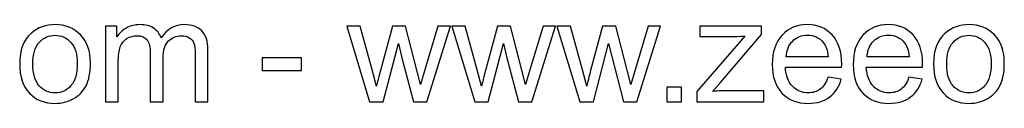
# Model space of a CAD drawing. Header units: millimetres. Extents: x -214 to 242, y -218 to 132.
# Tile 3 of 12: x -58.31 to -1.03, y -217.97 to -213.39. Entities that reach past the tile are written whole.
import ezdxf

# ---------------------------------------------------------------- set-up
doc = ezdxf.new("R2010")
doc.units = ezdxf.units.MM
doc.header["$MEASUREMENT"] = 0
doc.layers.add('Layer 1', color=7, linetype='Continuous')

msp = doc.modelspace()

# ---------------------------------------------------------------- linework, layer by layer
at = {"layer": 'Layer 1', "color": 250}
for points, knots in [([(-58.3053, -215.6844), (-58.3053, -214.873), (-58.0795, -214.2719), (-57.6266, -213.881), (-57.6266, -213.881), (-57.2498, -213.5564), (-56.7883, -213.3941), (-56.2451, -213.3941), (-56.2451, -213.3941), (-55.6425, -213.3941), (-55.1486, -213.5917), (-54.7648, -213.9868), (-54.7648, -213.9868), (-54.3824, -214.3805), (-54.1905, -214.9266), (-54.1905, -215.6223), (-54.1905, -215.6223), (-54.1905, -216.1867), (-54.2751, -216.6298), (-54.4445, -216.953), (-54.4445, -216.953), (-54.6138, -217.2761), (-54.8608, -217.5273), (-55.1853, -217.7065), (-55.1853, -217.7065), (-55.5085, -217.8857), (-55.8627, -217.9746), (-56.2451, -217.9746), (-56.2451, -217.9746), (-56.8603, -217.9746), (-57.357, -217.7785), (-57.7366, -217.3848), (-57.7366, -217.3848), (-58.1162, -216.9911), (-58.3053, -216.4238), (-58.3053, -215.6844)], [0, 0, 0, 0, 0.1, 0.1, 0.1, 0.1, 0.2, 0.2, 0.2, 0.2, 0.3, 0.3, 0.3, 0.3, 0.4, 0.4, 0.4, 0.4, 0.5, 0.5, 0.5, 0.5, 0.6, 0.6, 0.6, 0.6, 0.7, 0.7, 0.7, 0.7, 0.8, 0.8, 0.8, 0.8, 1, 1, 1, 1]), ([(-53.317, -217.8815), (-53.317, -217.8815), (-53.317, -213.4873), (-53.317, -213.4873), (-53.317, -213.4873), (-53.317, -213.4873), (-52.6481, -213.4873), (-52.6481, -213.4873), (-52.6481, -213.4873), (-52.6481, -213.4873), (-52.6481, -214.1082), (-52.6481, -214.1082), (-52.6481, -214.1082), (-52.5113, -213.8937), (-52.3278, -213.7201), (-52.0992, -213.5903), (-52.0992, -213.5903), (-51.8706, -213.4591), (-51.611, -213.3941), (-51.3189, -213.3941), (-51.3189, -213.3941), (-50.9943, -213.3941), (-50.7276, -213.4619), (-50.5202, -213.5959), (-50.5202, -213.5959), (-50.3127, -213.7314), (-50.166, -213.9191), (-50.0813, -214.1618), (-50.0813, -214.1618), (-49.7314, -213.6496), (-49.2784, -213.3941), (-48.7196, -213.3941), (-48.7196, -213.3941), (-48.2821, -213.3941), (-47.9449, -213.5141), (-47.7106, -213.7554), (-47.7106, -213.7554), (-47.475, -213.9967), (-47.3564, -214.3678), (-47.3564, -214.8688), (-47.3564, -214.8688), (-47.3564, -214.8688), (-47.3564, -217.8815), (-47.3564, -217.8815), (-47.3564, -217.8815), (-47.3564, -217.8815), (-48.1015, -217.8815), (-48.1015, -217.8815), (-48.1015, -217.8815), (-48.1015, -217.8815), (-48.1015, -215.1157), (-48.1015, -215.1157), (-48.1015, -215.1157), (-48.1015, -214.8194), (-48.1269, -214.6049), (-48.1749, -214.4737), (-48.1749, -214.4737), (-48.2229, -214.3424), (-48.3104, -214.238), (-48.4388, -214.1576), (-48.4388, -214.1576), (-48.5658, -214.0771), (-48.7153, -214.0376), (-48.8861, -214.0376), (-48.8861, -214.0376), (-49.1965, -214.0376), (-49.4534, -214.1406), (-49.658, -214.3452), (-49.658, -214.3452), (-49.8626, -214.5513), (-49.9642, -214.8801), (-49.9642, -215.3316), (-49.9642, -215.3316), (-49.9642, -215.3316), (-49.9642, -217.8815), (-49.9642, -217.8815), (-49.9642, -217.8815), (-49.9642, -217.8815), (-50.7093, -217.8815), (-50.7093, -217.8815), (-50.7093, -217.8815), (-50.7093, -217.8815), (-50.7093, -215.0296), (-50.7093, -215.0296), (-50.7093, -215.0296), (-50.7093, -214.6994), (-50.7699, -214.4511), (-50.8913, -214.286), (-50.8913, -214.286), (-51.0126, -214.1209), (-51.2116, -214.0376), (-51.4868, -214.0376), (-51.4868, -214.0376), (-51.6956, -214.0376), (-51.8889, -214.0927), (-52.0667, -214.2027), (-52.0667, -214.2027), (-52.2445, -214.3128), (-52.373, -214.4737), (-52.4534, -214.6867), (-52.4534, -214.6867), (-52.5324, -214.8984), (-52.5719, -215.2046), (-52.5719, -215.604), (-52.5719, -215.604), (-52.5719, -215.604), (-52.5719, -217.8815), (-52.5719, -217.8815), (-52.5719, -217.8815), (-52.5719, -217.8815), (-53.317, -217.8815), (-53.317, -217.8815)], [0, 0, 0, 0, 0.0344828, 0.0344828, 0.0344828, 0.0344828, 0.0689655, 0.0689655, 0.0689655, 0.0689655, 0.1034483, 0.1034483, 0.1034483, 0.1034483, 0.137931, 0.137931, 0.137931, 0.137931, 0.1724138, 0.1724138, 0.1724138, 0.1724138, 0.2068966, 0.2068966, 0.2068966, 0.2068966, 0.2413793, 0.2413793, 0.2413793, 0.2413793, 0.2758621, 0.2758621, 0.2758621, 0.2758621, 0.3103448, 0.3103448, 0.3103448, 0.3103448, 0.3448276, 0.3448276, 0.3448276, 0.3448276, 0.3793103, 0.3793103, 0.3793103, 0.3793103, 0.4137931, 0.4137931, 0.4137931, 0.4137931, 0.4482759, 0.4482759, 0.4482759, 0.4482759, 0.4827586, 0.4827586, 0.4827586, 0.4827586, 0.5172414, 0.5172414, 0.5172414, 0.5172414, 0.5517241, 0.5517241, 0.5517241, 0.5517241, 0.5862069, 0.5862069, 0.5862069, 0.5862069, 0.6206897, 0.6206897, 0.6206897, 0.6206897, 0.6551724, 0.6551724, 0.6551724, 0.6551724, 0.6896552, 0.6896552, 0.6896552, 0.6896552, 0.7241379, 0.7241379, 0.7241379, 0.7241379, 0.7586207, 0.7586207, 0.7586207, 0.7586207, 0.7931034, 0.7931034, 0.7931034, 0.7931034, 0.8275862, 0.8275862, 0.8275862, 0.8275862, 0.862069, 0.862069, 0.862069, 0.862069, 0.8965517, 0.8965517, 0.8965517, 0.8965517, 0.9310345, 0.9310345, 0.9310345, 0.9310345, 1, 1, 1, 1]), ([(-37.95, -217.8815), (-37.95, -217.8815), (-39.2778, -213.4873), (-39.2778, -213.4873), (-39.2778, -213.4873), (-39.2778, -213.4873), (-38.4989, -213.4873), (-38.4989, -213.4873), (-38.4989, -213.4873), (-38.4989, -213.4873), (-37.7976, -216.0231), (-37.7976, -216.0231), (-37.7976, -216.0231), (-37.7976, -216.0231), (-37.5492, -216.9671), (-37.5492, -216.9671), (-37.5492, -216.9671), (-37.5393, -216.9205), (-37.4631, -216.6186), (-37.322, -216.0612), (-37.322, -216.0612), (-37.322, -216.0612), (-36.6263, -213.4873), (-36.6263, -213.4873), (-36.6263, -213.4873), (-36.6263, -213.4873), (-35.8629, -213.4873), (-35.8629, -213.4873), (-35.8629, -213.4873), (-35.8629, -213.4873), (-35.2011, -216.0386), (-35.2011, -216.0386), (-35.2011, -216.0386), (-35.2011, -216.0386), (-34.9852, -216.8754), (-34.9852, -216.8754), (-34.9852, -216.8754), (-34.9852, -216.8754), (-34.7326, -216.0273), (-34.7326, -216.0273), (-34.7326, -216.0273), (-34.7326, -216.0273), (-33.9734, -213.4873), (-33.9734, -213.4873), (-33.9734, -213.4873), (-33.9734, -213.4873), (-33.2495, -213.4873), (-33.2495, -213.4873), (-33.2495, -213.4873), (-33.2495, -213.4873), (-34.6282, -217.8815), (-34.6282, -217.8815), (-34.6282, -217.8815), (-34.6282, -217.8815), (-35.3987, -217.8815), (-35.3987, -217.8815), (-35.3987, -217.8815), (-35.3987, -217.8815), (-36.0958, -215.2526), (-36.0958, -215.2526), (-36.0958, -215.2526), (-36.0958, -215.2526), (-36.2722, -214.5005), (-36.2722, -214.5005), (-36.2722, -214.5005), (-36.2722, -214.5005), (-37.1612, -217.8815), (-37.1612, -217.8815), (-37.1612, -217.8815), (-37.1612, -217.8815), (-37.95, -217.8815), (-37.95, -217.8815)], [0, 0, 0, 0, 0.0526316, 0.0526316, 0.0526316, 0.0526316, 0.1052632, 0.1052632, 0.1052632, 0.1052632, 0.1578947, 0.1578947, 0.1578947, 0.1578947, 0.2105263, 0.2105263, 0.2105263, 0.2105263, 0.2631579, 0.2631579, 0.2631579, 0.2631579, 0.3157895, 0.3157895, 0.3157895, 0.3157895, 0.3684211, 0.3684211, 0.3684211, 0.3684211, 0.4210526, 0.4210526, 0.4210526, 0.4210526, 0.4736842, 0.4736842, 0.4736842, 0.4736842, 0.5263158, 0.5263158, 0.5263158, 0.5263158, 0.5789474, 0.5789474, 0.5789474, 0.5789474, 0.6315789, 0.6315789, 0.6315789, 0.6315789, 0.6842105, 0.6842105, 0.6842105, 0.6842105, 0.7368421, 0.7368421, 0.7368421, 0.7368421, 0.7894737, 0.7894737, 0.7894737, 0.7894737, 0.8421053, 0.8421053, 0.8421053, 0.8421053, 0.8947368, 0.8947368, 0.8947368, 0.8947368, 1, 1, 1, 1]), ([(-31.8356, -217.8815), (-31.8356, -217.8815), (-33.1634, -213.4873), (-33.1634, -213.4873), (-33.1634, -213.4873), (-33.1634, -213.4873), (-32.3845, -213.4873), (-32.3845, -213.4873), (-32.3845, -213.4873), (-32.3845, -213.4873), (-31.6832, -216.0231), (-31.6832, -216.0231), (-31.6832, -216.0231), (-31.6832, -216.0231), (-31.4348, -216.9671), (-31.4348, -216.9671), (-31.4348, -216.9671), (-31.4249, -216.9205), (-31.3487, -216.6186), (-31.2076, -216.0612), (-31.2076, -216.0612), (-31.2076, -216.0612), (-30.5119, -213.4873), (-30.5119, -213.4873), (-30.5119, -213.4873), (-30.5119, -213.4873), (-29.7485, -213.4873), (-29.7485, -213.4873), (-29.7485, -213.4873), (-29.7485, -213.4873), (-29.0867, -216.0386), (-29.0867, -216.0386), (-29.0867, -216.0386), (-29.0867, -216.0386), (-28.8708, -216.8754), (-28.8708, -216.8754), (-28.8708, -216.8754), (-28.8708, -216.8754), (-28.6182, -216.0273), (-28.6182, -216.0273), (-28.6182, -216.0273), (-28.6182, -216.0273), (-27.859, -213.4873), (-27.859, -213.4873), (-27.859, -213.4873), (-27.859, -213.4873), (-27.1351, -213.4873), (-27.1351, -213.4873), (-27.1351, -213.4873), (-27.1351, -213.4873), (-28.5138, -217.8815), (-28.5138, -217.8815), (-28.5138, -217.8815), (-28.5138, -217.8815), (-29.2843, -217.8815), (-29.2843, -217.8815), (-29.2843, -217.8815), (-29.2843, -217.8815), (-29.9814, -215.2526), (-29.9814, -215.2526), (-29.9814, -215.2526), (-29.9814, -215.2526), (-30.1578, -214.5005), (-30.1578, -214.5005), (-30.1578, -214.5005), (-30.1578, -214.5005), (-31.0468, -217.8815), (-31.0468, -217.8815), (-31.0468, -217.8815), (-31.0468, -217.8815), (-31.8356, -217.8815), (-31.8356, -217.8815)], [0, 0, 0, 0, 0.0526316, 0.0526316, 0.0526316, 0.0526316, 0.1052632, 0.1052632, 0.1052632, 0.1052632, 0.1578947, 0.1578947, 0.1578947, 0.1578947, 0.2105263, 0.2105263, 0.2105263, 0.2105263, 0.2631579, 0.2631579, 0.2631579, 0.2631579, 0.3157895, 0.3157895, 0.3157895, 0.3157895, 0.3684211, 0.3684211, 0.3684211, 0.3684211, 0.4210526, 0.4210526, 0.4210526, 0.4210526, 0.4736842, 0.4736842, 0.4736842, 0.4736842, 0.5263158, 0.5263158, 0.5263158, 0.5263158, 0.5789474, 0.5789474, 0.5789474, 0.5789474, 0.6315789, 0.6315789, 0.6315789, 0.6315789, 0.6842105, 0.6842105, 0.6842105, 0.6842105, 0.7368421, 0.7368421, 0.7368421, 0.7368421, 0.7894737, 0.7894737, 0.7894737, 0.7894737, 0.8421053, 0.8421053, 0.8421053, 0.8421053, 0.8947368, 0.8947368, 0.8947368, 0.8947368, 1, 1, 1, 1]), ([(-25.7212, -217.8815), (-25.7212, -217.8815), (-27.049, -213.4873), (-27.049, -213.4873), (-27.049, -213.4873), (-27.049, -213.4873), (-26.2701, -213.4873), (-26.2701, -213.4873), (-26.2701, -213.4873), (-26.2701, -213.4873), (-25.5688, -216.0231), (-25.5688, -216.0231), (-25.5688, -216.0231), (-25.5688, -216.0231), (-25.3204, -216.9671), (-25.3204, -216.9671), (-25.3204, -216.9671), (-25.3105, -216.9205), (-25.2343, -216.6186), (-25.0932, -216.0612), (-25.0932, -216.0612), (-25.0932, -216.0612), (-24.3975, -213.4873), (-24.3975, -213.4873), (-24.3975, -213.4873), (-24.3975, -213.4873), (-23.6341, -213.4873), (-23.6341, -213.4873), (-23.6341, -213.4873), (-23.6341, -213.4873), (-22.9723, -216.0386), (-22.9723, -216.0386), (-22.9723, -216.0386), (-22.9723, -216.0386), (-22.7564, -216.8754), (-22.7564, -216.8754), (-22.7564, -216.8754), (-22.7564, -216.8754), (-22.5038, -216.0273), (-22.5038, -216.0273), (-22.5038, -216.0273), (-22.5038, -216.0273), (-21.7446, -213.4873), (-21.7446, -213.4873), (-21.7446, -213.4873), (-21.7446, -213.4873), (-21.0207, -213.4873), (-21.0207, -213.4873), (-21.0207, -213.4873), (-21.0207, -213.4873), (-22.3994, -217.8815), (-22.3994, -217.8815), (-22.3994, -217.8815), (-22.3994, -217.8815), (-23.1699, -217.8815), (-23.1699, -217.8815), (-23.1699, -217.8815), (-23.1699, -217.8815), (-23.867, -215.2526), (-23.867, -215.2526), (-23.867, -215.2526), (-23.867, -215.2526), (-24.0434, -214.5005), (-24.0434, -214.5005), (-24.0434, -214.5005), (-24.0434, -214.5005), (-24.9324, -217.8815), (-24.9324, -217.8815), (-24.9324, -217.8815), (-24.9324, -217.8815), (-25.7212, -217.8815), (-25.7212, -217.8815)], [0, 0, 0, 0, 0.0526316, 0.0526316, 0.0526316, 0.0526316, 0.1052632, 0.1052632, 0.1052632, 0.1052632, 0.1578947, 0.1578947, 0.1578947, 0.1578947, 0.2105263, 0.2105263, 0.2105263, 0.2105263, 0.2631579, 0.2631579, 0.2631579, 0.2631579, 0.3157895, 0.3157895, 0.3157895, 0.3157895, 0.3684211, 0.3684211, 0.3684211, 0.3684211, 0.4210526, 0.4210526, 0.4210526, 0.4210526, 0.4736842, 0.4736842, 0.4736842, 0.4736842, 0.5263158, 0.5263158, 0.5263158, 0.5263158, 0.5789474, 0.5789474, 0.5789474, 0.5789474, 0.6315789, 0.6315789, 0.6315789, 0.6315789, 0.6842105, 0.6842105, 0.6842105, 0.6842105, 0.7368421, 0.7368421, 0.7368421, 0.7368421, 0.7894737, 0.7894737, 0.7894737, 0.7894737, 0.8421053, 0.8421053, 0.8421053, 0.8421053, 0.8947368, 0.8947368, 0.8947368, 0.8947368, 1, 1, 1, 1]), ([(-18.9055, -217.8815), (-18.9055, -217.8815), (-18.9055, -217.2747), (-18.9055, -217.2747), (-18.9055, -217.2747), (-18.9055, -217.2747), (-16.1228, -214.063), (-16.1228, -214.063), (-16.1228, -214.063), (-16.4389, -214.08), (-16.7169, -214.0884), (-16.9567, -214.0884), (-16.9567, -214.0884), (-16.9567, -214.0884), (-18.7362, -214.0884), (-18.7362, -214.0884), (-18.7362, -214.0884), (-18.7362, -214.0884), (-18.7362, -213.4873), (-18.7362, -213.4873), (-18.7362, -213.4873), (-18.7362, -213.4873), (-15.1548, -213.4873), (-15.1548, -213.4873), (-15.1548, -213.4873), (-15.1548, -213.4873), (-15.1548, -213.9769), (-15.1548, -213.9769), (-15.1548, -213.9769), (-15.1548, -213.9769), (-17.5367, -216.7625), (-17.5367, -216.7625), (-17.5367, -216.7625), (-17.5367, -216.7625), (-17.9925, -217.2804), (-17.9925, -217.2804), (-17.9925, -217.2804), (-17.6581, -217.2521), (-17.3448, -217.238), (-17.0527, -217.238), (-17.0527, -217.238), (-17.0527, -217.238), (-15.0193, -217.238), (-15.0193, -217.238), (-15.0193, -217.238), (-15.0193, -217.238), (-15.0193, -217.8815), (-15.0193, -217.8815), (-15.0193, -217.8815), (-15.0193, -217.8815), (-18.9055, -217.8815), (-18.9055, -217.8815)], [0, 0, 0, 0, 0.0714286, 0.0714286, 0.0714286, 0.0714286, 0.1428571, 0.1428571, 0.1428571, 0.1428571, 0.2142857, 0.2142857, 0.2142857, 0.2142857, 0.2857143, 0.2857143, 0.2857143, 0.2857143, 0.3571429, 0.3571429, 0.3571429, 0.3571429, 0.4285714, 0.4285714, 0.4285714, 0.4285714, 0.5, 0.5, 0.5, 0.5, 0.5714286, 0.5714286, 0.5714286, 0.5714286, 0.6428571, 0.6428571, 0.6428571, 0.6428571, 0.7142857, 0.7142857, 0.7142857, 0.7142857, 0.7857143, 0.7857143, 0.7857143, 0.7857143, 0.8571429, 0.8571429, 0.8571429, 0.8571429, 1, 1, 1, 1]), ([(-11.2812, -216.4591), (-11.2812, -216.4591), (-10.5107, -216.5607), (-10.5107, -216.5607), (-10.5107, -216.5607), (-10.6307, -217.008), (-10.855, -217.3566), (-11.1824, -217.6035), (-11.1824, -217.6035), (-11.5098, -217.8505), (-11.9275, -217.9746), (-12.4369, -217.9746), (-12.4369, -217.9746), (-13.0775, -217.9746), (-13.5855, -217.7771), (-13.9609, -217.382), (-13.9609, -217.382), (-14.3363, -216.9883), (-14.5239, -216.4337), (-14.5239, -215.7211), (-14.5239, -215.7211), (-14.5239, -214.9845), (-14.3348, -214.4116), (-13.9553, -214.0052), (-13.9553, -214.0052), (-13.5757, -213.5973), (-13.0832, -213.3941), (-12.4778, -213.3941), (-12.4778, -213.3941), (-11.8922, -213.3941), (-11.4138, -213.5931), (-11.0427, -213.9925), (-11.0427, -213.9925), (-10.6716, -214.3918), (-10.4853, -214.9534), (-10.4853, -215.6773), (-10.4853, -215.6773), (-10.4853, -215.7211), (-10.4867, -215.7874), (-10.4895, -215.8749), (-10.4895, -215.8749), (-10.4895, -215.8749), (-13.7619, -215.8749), (-13.7619, -215.8749), (-13.7619, -215.8749), (-13.7337, -216.3561), (-13.5982, -216.7258), (-13.3527, -216.9812), (-13.3527, -216.9812), (-13.1086, -217.2366), (-12.8024, -217.365), (-12.4369, -217.365), (-12.4369, -217.365), (-12.1645, -217.365), (-11.9317, -217.2931), (-11.7398, -217.1491), (-11.7398, -217.1491), (-11.5465, -217.0052), (-11.3941, -216.7752), (-11.2812, -216.4591)], [0, 0, 0, 0, 0.0625, 0.0625, 0.0625, 0.0625, 0.125, 0.125, 0.125, 0.125, 0.1875, 0.1875, 0.1875, 0.1875, 0.25, 0.25, 0.25, 0.25, 0.3125, 0.3125, 0.3125, 0.3125, 0.375, 0.375, 0.375, 0.375, 0.4375, 0.4375, 0.4375, 0.4375, 0.5, 0.5, 0.5, 0.5, 0.5625, 0.5625, 0.5625, 0.5625, 0.625, 0.625, 0.625, 0.625, 0.6875, 0.6875, 0.6875, 0.6875, 0.75, 0.75, 0.75, 0.75, 0.8125, 0.8125, 0.8125, 0.8125, 0.875, 0.875, 0.875, 0.875, 1, 1, 1, 1]), ([(-6.5723, -216.4591), (-6.5723, -216.4591), (-5.8018, -216.5607), (-5.8018, -216.5607), (-5.8018, -216.5607), (-5.9218, -217.008), (-6.1461, -217.3566), (-6.4735, -217.6035), (-6.4735, -217.6035), (-6.8009, -217.8505), (-7.2186, -217.9746), (-7.728, -217.9746), (-7.728, -217.9746), (-8.3686, -217.9746), (-8.8766, -217.7771), (-9.252, -217.382), (-9.252, -217.382), (-9.6274, -216.9883), (-9.815, -216.4337), (-9.815, -215.7211), (-9.815, -215.7211), (-9.815, -214.9845), (-9.6259, -214.4116), (-9.2464, -214.0052), (-9.2464, -214.0052), (-8.8668, -213.5973), (-8.3743, -213.3941), (-7.7689, -213.3941), (-7.7689, -213.3941), (-7.1833, -213.3941), (-6.7049, -213.5931), (-6.3338, -213.9925), (-6.3338, -213.9925), (-5.9627, -214.3918), (-5.7764, -214.9534), (-5.7764, -215.6773), (-5.7764, -215.6773), (-5.7764, -215.7211), (-5.7778, -215.7874), (-5.7806, -215.8749), (-5.7806, -215.8749), (-5.7806, -215.8749), (-9.053, -215.8749), (-9.053, -215.8749), (-9.053, -215.8749), (-9.0248, -216.3561), (-8.8893, -216.7258), (-8.6438, -216.9812), (-8.6438, -216.9812), (-8.3997, -217.2366), (-8.0935, -217.365), (-7.728, -217.365), (-7.728, -217.365), (-7.4556, -217.365), (-7.2228, -217.2931), (-7.0309, -217.1491), (-7.0309, -217.1491), (-6.8376, -217.0052), (-6.6852, -216.7752), (-6.5723, -216.4591)], [0, 0, 0, 0, 0.0625, 0.0625, 0.0625, 0.0625, 0.125, 0.125, 0.125, 0.125, 0.1875, 0.1875, 0.1875, 0.1875, 0.25, 0.25, 0.25, 0.25, 0.3125, 0.3125, 0.3125, 0.3125, 0.375, 0.375, 0.375, 0.375, 0.4375, 0.4375, 0.4375, 0.4375, 0.5, 0.5, 0.5, 0.5, 0.5625, 0.5625, 0.5625, 0.5625, 0.625, 0.625, 0.625, 0.625, 0.6875, 0.6875, 0.6875, 0.6875, 0.75, 0.75, 0.75, 0.75, 0.8125, 0.8125, 0.8125, 0.8125, 0.875, 0.875, 0.875, 0.875, 1, 1, 1, 1]), ([(-5.14, -215.6844), (-5.14, -214.873), (-4.9142, -214.2719), (-4.4613, -213.881), (-4.4613, -213.881), (-4.0845, -213.5564), (-3.623, -213.3941), (-3.0798, -213.3941), (-3.0798, -213.3941), (-2.4772, -213.3941), (-1.9833, -213.5917), (-1.5995, -213.9868), (-1.5995, -213.9868), (-1.2171, -214.3805), (-1.0252, -214.9266), (-1.0252, -215.6223), (-1.0252, -215.6223), (-1.0252, -216.1867), (-1.1098, -216.6298), (-1.2792, -216.953), (-1.2792, -216.953), (-1.4485, -217.2761), (-1.6955, -217.5273), (-2.02, -217.7065), (-2.02, -217.7065), (-2.3432, -217.8857), (-2.6974, -217.9746), (-3.0798, -217.9746), (-3.0798, -217.9746), (-3.695, -217.9746), (-4.1917, -217.7785), (-4.5713, -217.3848), (-4.5713, -217.3848), (-4.9509, -216.9911), (-5.14, -216.4238), (-5.14, -215.6844)], [0, 0, 0, 0, 0.1, 0.1, 0.1, 0.1, 0.2, 0.2, 0.2, 0.2, 0.3, 0.3, 0.3, 0.3, 0.4, 0.4, 0.4, 0.4, 0.5, 0.5, 0.5, 0.5, 0.6, 0.6, 0.6, 0.6, 0.7, 0.7, 0.7, 0.7, 0.8, 0.8, 0.8, 0.8, 1, 1, 1, 1]), ([(-57.5433, -215.6858), (-57.5433, -216.2474), (-57.4205, -216.6679), (-57.175, -216.9459), (-57.175, -216.9459), (-56.928, -217.2253), (-56.619, -217.365), (-56.2451, -217.365), (-56.2451, -217.365), (-55.8754, -217.365), (-55.5677, -217.2253), (-55.3208, -216.9445), (-55.3208, -216.9445), (-55.0753, -216.6637), (-54.9525, -216.2361), (-54.9525, -215.6618), (-54.9525, -215.6618), (-54.9525, -215.1199), (-55.0767, -214.7093), (-55.3236, -214.4313), (-55.3236, -214.4313), (-55.5706, -214.1519), (-55.8782, -214.0122), (-56.2451, -214.0122), (-56.2451, -214.0122), (-56.619, -214.0122), (-56.928, -214.1505), (-57.175, -214.4285), (-57.175, -214.4285), (-57.4205, -214.7065), (-57.5433, -215.1256), (-57.5433, -215.6858)], [0, 0, 0, 0, 0.1111111, 0.1111111, 0.1111111, 0.1111111, 0.2222222, 0.2222222, 0.2222222, 0.2222222, 0.3333333, 0.3333333, 0.3333333, 0.3333333, 0.4444444, 0.4444444, 0.4444444, 0.4444444, 0.5555556, 0.5555556, 0.5555556, 0.5555556, 0.6666667, 0.6666667, 0.6666667, 0.6666667, 0.7777778, 0.7777778, 0.7777778, 0.7777778, 1, 1, 1, 1]), ([(-13.7196, -215.2653), (-13.7196, -215.2653), (-11.2727, -215.2653), (-11.2727, -215.2653), (-11.2727, -215.2653), (-11.3052, -214.8956), (-11.3997, -214.619), (-11.5535, -214.4341), (-11.5535, -214.4341), (-11.7892, -214.1477), (-12.0968, -214.0038), (-12.4736, -214.0038), (-12.4736, -214.0038), (-12.8151, -214.0038), (-13.1015, -214.1181), (-13.3344, -214.3467), (-13.3344, -214.3467), (-13.5658, -214.5753), (-13.6942, -214.8815), (-13.7196, -215.2653)], [0, 0, 0, 0, 0.1666667, 0.1666667, 0.1666667, 0.1666667, 0.3333333, 0.3333333, 0.3333333, 0.3333333, 0.5, 0.5, 0.5, 0.5, 0.6666667, 0.6666667, 0.6666667, 0.6666667, 1, 1, 1, 1]), ([(-9.0107, -215.2653), (-9.0107, -215.2653), (-6.5638, -215.2653), (-6.5638, -215.2653), (-6.5638, -215.2653), (-6.5963, -214.8956), (-6.6908, -214.619), (-6.8446, -214.4341), (-6.8446, -214.4341), (-7.0803, -214.1477), (-7.3879, -214.0038), (-7.7647, -214.0038), (-7.7647, -214.0038), (-8.1062, -214.0038), (-8.3926, -214.1181), (-8.6255, -214.3467), (-8.6255, -214.3467), (-8.8569, -214.5753), (-8.9853, -214.8815), (-9.0107, -215.2653)], [0, 0, 0, 0, 0.1666667, 0.1666667, 0.1666667, 0.1666667, 0.3333333, 0.3333333, 0.3333333, 0.3333333, 0.5, 0.5, 0.5, 0.5, 0.6666667, 0.6666667, 0.6666667, 0.6666667, 1, 1, 1, 1]), ([(-4.378, -215.6858), (-4.378, -216.2474), (-4.2552, -216.6679), (-4.0097, -216.9459), (-4.0097, -216.9459), (-3.7627, -217.2253), (-3.4537, -217.365), (-3.0798, -217.365), (-3.0798, -217.365), (-2.7101, -217.365), (-2.4024, -217.2253), (-2.1555, -216.9445), (-2.1555, -216.9445), (-1.91, -216.6637), (-1.7872, -216.2361), (-1.7872, -215.6618), (-1.7872, -215.6618), (-1.7872, -215.1199), (-1.9114, -214.7093), (-2.1583, -214.4313), (-2.1583, -214.4313), (-2.4053, -214.1519), (-2.7129, -214.0122), (-3.0798, -214.0122), (-3.0798, -214.0122), (-3.4537, -214.0122), (-3.7627, -214.1505), (-4.0097, -214.4285), (-4.0097, -214.4285), (-4.2552, -214.7065), (-4.378, -215.1256), (-4.378, -215.6858)], [0, 0, 0, 0, 0.1111111, 0.1111111, 0.1111111, 0.1111111, 0.2222222, 0.2222222, 0.2222222, 0.2222222, 0.3333333, 0.3333333, 0.3333333, 0.3333333, 0.4444444, 0.4444444, 0.4444444, 0.4444444, 0.5555556, 0.5555556, 0.5555556, 0.5555556, 0.6666667, 0.6666667, 0.6666667, 0.6666667, 0.7777778, 0.7777778, 0.7777778, 0.7777778, 1, 1, 1, 1]), ([(-44.2082, -216.0612), (-44.2082, -216.0612), (-44.2082, -215.3161), (-44.2082, -215.3161), (-44.2082, -215.3161), (-44.2082, -215.3161), (-41.9053, -215.3161), (-41.9053, -215.3161), (-41.9053, -215.3161), (-41.9053, -215.3161), (-41.9053, -216.0612), (-41.9053, -216.0612), (-41.9053, -216.0612), (-41.9053, -216.0612), (-44.2082, -216.0612), (-44.2082, -216.0612)], [0, 0, 0, 0, 0.2, 0.2, 0.2, 0.2, 0.4, 0.4, 0.4, 0.4, 0.6, 0.6, 0.6, 0.6, 1, 1, 1, 1]), ([(-20.6524, -217.8815), (-20.6524, -217.8815), (-20.6524, -217.0348), (-20.6524, -217.0348), (-20.6524, -217.0348), (-20.6524, -217.0348), (-19.8058, -217.0348), (-19.8058, -217.0348), (-19.8058, -217.0348), (-19.8058, -217.0348), (-19.8058, -217.8815), (-19.8058, -217.8815), (-19.8058, -217.8815), (-19.8058, -217.8815), (-20.6524, -217.8815), (-20.6524, -217.8815)], [0, 0, 0, 0, 0.2, 0.2, 0.2, 0.2, 0.4, 0.4, 0.4, 0.4, 0.6, 0.6, 0.6, 0.6, 1, 1, 1, 1])]:
    msp.add_open_spline(points, degree=3, knots=knots, dxfattribs=at)

doc.saveas('drawing.dxf')
